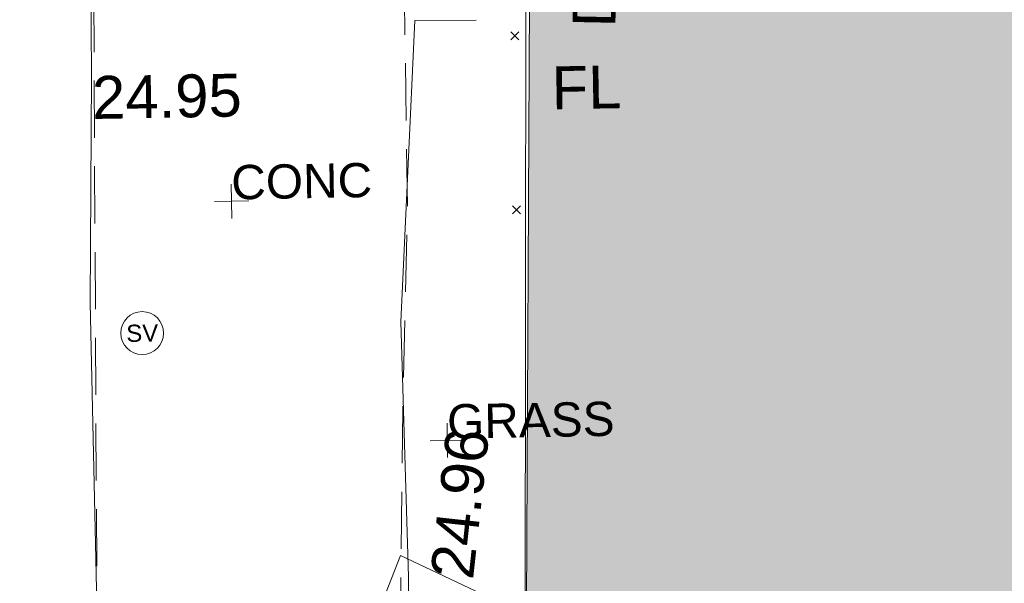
# Model space of a CAD drawing. Header units: millimetres. Extents: x -290717 to 520720, y -103372 to 287762.
# Tile 19 of 256: x -268379 to -259757, y 62293 to 67224. Entities that reach past the tile are written whole.
import ezdxf

# ---------------------------------------------------------------- set-up
doc = ezdxf.new("R2010")
doc.units = ezdxf.units.MM
doc.linetypes.add('IMPORT-DASHED _2_', pattern=[750, 500, -250])
doc.linetypes.add('IMPORT-UG_ELEC_STREET LIGHTING_QLB2 _2_', pattern=[2700, 1500, -300.0000000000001, 0, -250, 150, -300.0000000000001, 0, -200])
for name, color, linetype, lineweight, true_color in [('00_TOPO_FOOTPATH', 7, 'Continuous', 9, 0xa50000), ('00_TOPO_INT_DOOR', 7, 'Continuous', 9, 0x7f4f3f), ('00_TOPO_LEVEL_FLOOR', 7, 'Continuous', 9, 0x666666), ('00_TOPO_SERV_STOP_VALVE', 7, 'Continuous', 9, 0x666666), ('12333-PUM-2D-U-0001-C01 - Rev2_REVIT IMPORT_dwg', 7, 'Continuous', 9, 0x767676), ('A_RHA_Line', 7, 'Continuous', 9, 0x00a600), ('CONTOURS_INDEX', 4, 'Continuous', 9, 0x00ffff)]:
    doc.layers.add(name, color=color, linetype=linetype, lineweight=lineweight, true_color=true_color)
for name, color, linetype, lineweight in [('00_TOPO_SURFACE', 7, 'Continuous', 9), ('A_RHA_Detail', 7, 'Continuous', 9), ('CHANGE_OF_SURFACE', 7, 'IMPORT-DASHED _2_', 9), ('GEN-TEXT', 7, 'Continuous', 9), ('PARAPET', 7, 'Continuous', 9), ('Text', 7, 'Continuous', 9), ('TEXT_TXT', 7, 'Continuous', 9)]:
    doc.layers.add(name, color=color, linetype=linetype, lineweight=lineweight)
doc.styles.add('Arial_3', font='arial.ttf', dxfattribs={"height": 299.9999999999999})
doc.styles.add('Swis721 Lt BT', font='swissl.ttf', dxfattribs={"height": 399.9999999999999})
doc.styles.add('Swis721 Lt BT_2', font='swissl.ttf', dxfattribs={"height": 375})

# ---------------------------------------------------------------- blocks, each defined once
blk = doc.blocks.new('12333-PUM-2D-U-0001-C01 - Rev2_REVIT IMPORT_dwg_MSL_Sluice_Valve_SYM-2077186-Site Location Plan Existing')
at = {"layer": '00_TOPO_SERV_STOP_VALVE', "color": 254, "true_color": 0xcccccc}
blk.add_circle((0, 0), 500.0000000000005, dxfattribs=at)
at = {"layer": '00_TOPO_SERV_STOP_VALVE', "insert": (0, 198.9876086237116), "char_height": 399.9999999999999, "width": 785.1100955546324, "attachment_point": 2, "line_spacing_factor": 1.005061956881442, "style": 'Swis721 Lt BT'}
blk.add_mtext('SV', dxfattribs=at)
blk = doc.blocks.new('12333-PUM-2D-U-0001-C01 - Rev2_REVIT IMPORT_dwg_MGS62954_T2_Galway_ITM_3d_Rev1-2077680-Site Location Plan Existing')
at = {"layer": '00_TOPO_FOOTPATH', "color": 254, "true_color": 0xcccccc, "flags": 128}
blk.add_lwpolyline([(533634398.0389793, 725637006.4701743), (533635108.7039191, 725636063.3142712), (533635318.9102641, 725635690.267977), (533635587.994859, 725634746.4027066), (533635562.1230398, 725633399.1148883), (533635484.7232617, 725631473.5819156), (533635440.4306306, 725629345.0134732), (533635416.4582583, 725626819.9651046), (533635369.193326, 725624831.8613099), (533635379.0704615, 725622326.0661402), (533635129.7743273, 725618586.6530491), (533635034.3908064, 725617573.5155), (533636606.0315407, 725617447.5181756)], dxfattribs=at)
at = {"layer": '00_TOPO_SURFACE', "color": 254, "true_color": 0xcccccc, "flags": 128}
blk.add_lwpolyline([(533638792.7888631, 725627245.6661391), (533638253.5733196, 725627251.6717668), (533638085.123892, 725624617.8302042), (533638115.3065709, 725622387.3076413), (533638092.620067, 725621539.1810627), (533638050.8137041, 725620445.5130553)], dxfattribs=at)
at = {"xscale": 0.375, "yscale": 0.375, "zscale": 0.375}
blk.add_blockref('12333-PUM-2D-U-0001-C01 - Rev2_REVIT IMPORT_dwg_MSL_Sluice_Valve_SYM-2077186-Site Location Plan Existing', (533635820.0000001, 725624560.0000001), dxfattribs=at)
at = {"layer": '00_TOPO_FOOTPATH', "color": 251, "true_color": 0x666666, "insert": (533635416.5000002, 725626815.2296077), "char_height": 375, "width": 1495.902363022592, "attachment_point": 1, "line_spacing_factor": 1.005061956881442, "style": 'Swis721 Lt BT_2'}
blk.add_mtext('24.95', dxfattribs=at)
at = {"layer": '00_TOPO_INT_DOOR', "color": 251, "true_color": 0x666666, "insert": (533639633.97359, 725627173.0645744), "char_height": 375, "width": 1790.333939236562, "attachment_point": 1, "rotation": 87.8477211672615, "line_spacing_factor": 1.005061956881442, "style": 'Swis721 Lt BT_2'}
blk.add_mtext('DOOR', dxfattribs=at)
at = {"layer": '00_TOPO_LEVEL_FLOOR', "insert": (533639441.9639001, 725626829.536271), "char_height": 375, "width": 683.841080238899, "attachment_point": 1, "line_spacing_factor": 1.005061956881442, "style": 'Swis721 Lt BT_2'}
blk.add_mtext('FL', dxfattribs=at)
at = {"layer": '00_TOPO_SURFACE', "color": 251, "true_color": 0x666666, "insert": (533638305.5817435, 725622392.0545464), "char_height": 375, "width": 1495.902363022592, "attachment_point": 1, "rotation": 82.73014811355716, "line_spacing_factor": 1.005061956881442, "style": 'Swis721 Lt BT_2'}
blk.add_mtext('24.96', dxfattribs=at)
blk = doc.blocks.new('12333-PUM-2D-U-0001-C01 - Rev2_REVIT IMPORT_dwg_SPOT-2077713-Site Location Plan Existing')
at = {"layer": 'Text', "color": 253, "true_color": 0xaaaaaa}
for p, q in [((0, 500.0000000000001), (0, -500.0000000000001)), ((-500.0000000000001, 0), (500.0000000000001, 0))]:
    blk.add_line(p, q, dxfattribs=at)
blk = doc.blocks.new('12333-PUM-2D-U-0001-C01 - Rev2_REVIT IMPORT_dwg-1620468-Site Location Plan Existing')
at = {"layer": 'CHANGE_OF_SURFACE', "color": 253, "true_color": 0xaaaaaa, "flags": 128}
for points in [[(-5478.007366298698, 19170.00056325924), (-5606.634571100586, 13793.4197265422), (-5715.62175708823, 4892.79953588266), (-5797.362146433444, 1795.747000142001), (-4634.832162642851, 1591.396026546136), (206.0153490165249, -1541.985571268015), (10760.08087175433, -1918.217760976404), (14502.21339170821, -2901.225706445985)], [(-1683.857607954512, 17407.13582774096), (-2763.885469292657, 17442.21989065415), (-2909.201717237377, 12819.34675108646), (-2918.283982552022, 9722.294215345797), (-2990.942106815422, 7992.122637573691), (-3087.448725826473, 4609.755029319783)]]:
    blk.add_lwpolyline(points, dxfattribs=at)
at = {"layer": 'CONTOURS_INDEX', "color": 131, "true_color": 0xaaffff, "flags": 128}
blk.add_lwpolyline([(-3754.294111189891, 4589.243821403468), (-3756.244251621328, 4625.777652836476), (-3698.227141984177, 5001.531056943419), (-3588.021175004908, 5374.676400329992), (-3032.2085167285, 6719.232935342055), (-2217.552233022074, 6318.622009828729), (-2163.574634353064, 6290.914430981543), (-2110.281399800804, 6261.995838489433), (-2058.014711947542, 6231.26072564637), (-2006.432388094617, 6199.314599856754), (-1937.988842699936, 6155.278078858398)], dxfattribs=at)
at = {"layer": 'GEN-TEXT', "color": 253, "true_color": 0xaaaaaa}
for p, q in [((-1987.005186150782, 11213.28848227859), (-1916.29450803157, 11283.9991603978)), ((-1916.29450803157, 11213.28848227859), (-1987.005186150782, 11283.9991603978)), ((-1999.005186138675, 9691.28848228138), (-1928.294508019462, 9761.999160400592)), ((-1928.294508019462, 9691.28848228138), (-1999.005186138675, 9761.999160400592))]:
    blk.add_line(p, q, dxfattribs=at)
at = {"layer": 'PARAPET', "color": 253, "true_color": 0xaaaaaa, "flags": 128}
blk.add_lwpolyline([(-2006.120406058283, 3110.232550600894), (-1741.371025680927, 17484.6043514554), (7832.384683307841, 17274.56344477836), (7778.543187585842, 14608.36128017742)], dxfattribs=at)
blk.add_blockref('12333-PUM-2D-U-0001-C01 - Rev2_REVIT IMPORT_dwg_MGS62954_T2_Galway_ITM_3d_Rev1-2077680-Site Location Plan Existing', (-533641079.6498471, -725615854.3561786))
at = {"xscale": 0.3, "yscale": 0.3, "zscale": 0.3}
for p in [(-4457.160338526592, 9845.188622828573), (-2604.378176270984, 7719.938495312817)]:
    blk.add_blockref('12333-PUM-2D-U-0001-C01 - Rev2_REVIT IMPORT_dwg_SPOT-2077713-Site Location Plan Existing', p, dxfattribs=at)
at = {"layer": 'TEXT_TXT', "char_height": 299.9999999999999, "attachment_point": 1, "line_spacing_factor": 0.9417779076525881, "style": 'Arial_3'}
for s, insert, width in [('CONC', (-4457.160338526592, 10160.19971778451), 1469.136918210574), ('GRASS', (-2604.378176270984, 8034.949590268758), 1751.945774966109)]:
    blk.add_mtext(s, dxfattribs=dict(at, insert=insert, width=width))

msp = doc.modelspace()

# ---------------------------------------------------------------- hatches: boundary and pattern name
at = {"layer": 'A_RHA_Detail', "true_color": 0xc0c0c0}
h = msp.add_hatch(color=9, dxfattribs=at)
h.paths.add_polyline_path([(-80880.60083898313, -68502.79057078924), (-80400.86592458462, -68483.4150911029), (-80400.86592458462, -62984.64684182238), (-24474.85765180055, -63009.32043784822), (-24456.14471274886, -50840.30023854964), (-36622.55041054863, -50831.65104346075), (-36622.5504104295, -44228.57792609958), (-50959.05265825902, -44213.68205212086), (-50959.05265825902, -42573.78171509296), (-54563.93258049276, -42571.21897729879), (-54565.69773355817, -45054.17447471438), (-92408.82109324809, -45027.27149617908), (-92411.78875845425, -49201.74309219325), (-100061.9988811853, -49201.74309219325), (-100052.221444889, -64852.82557835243), (-86120.90825231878, -64852.82557835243), (-86092.16626519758, -62957.90041523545), (-84861.10047611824, -62957.90041520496), (-84854.79054275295, -68240.10973718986), (-80870.60226895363, -68240.10973718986)])
h.paths.add_polyline_path([(-137238.9269955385, -68461.93840922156), (-132719.7426408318, -68433.06336920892), (-132847.0731201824, -62850.0428228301), (-130454.6837966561, -62916.63108081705), (-130498.2830220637, -61355.8539363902), (-117581.136331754, -61423.42893434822), (-117492.3908565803, -49183.91309186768), (-125136.5200282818, -49178.47881939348), (-125133.5727033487, -45032.61887132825), (-163007.1824077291, -45005.69421944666), (-163007.1824077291, -44090.29634113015), (-163123.8521375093, -44090.21339942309), (-163122.6389897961, -42383.751842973), (-166563.8543420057, -42383.75184295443), (-166565.0349082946, -44044.3982420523), (-193158.4656786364, -44025.49275802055), (-193195.152889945, -62863.6565097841), (-137269.7106414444, -62916.63108078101), (-137254.3708868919, -65679.90523788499)])
h.paths.add_polyline_path([(120310.9497607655, -32334.2823016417), (120312.4652266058, -31610.73011961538), (133451.2244789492, -31638.24899384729), (133469.2230092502, -19717.98315777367), (121295.7536929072, -19692.48606427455), (121319.8434528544, -8190.941560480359), (112277.0825929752, -8172.001674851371), (112263.1769726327, -14811.12345451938), (78285.85310969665, -14739.95861435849), (78292.82277619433, -8167.077575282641), (76545.55099677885, -8163.40371230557), (69355.76844230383, -8152.931592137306), (69353.66597202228, -9156.746357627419), (68372.60878942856, -9154.691552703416), (68372.60878942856, -13705.52853212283), (69333.72334743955, -13707.54156767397), (69325.07112544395, -16249.53369225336), (66623.4489111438, -16249.53369225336), (66619.79243932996, -17995.29925522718), (65989.07757491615, -17995.29925522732), (65985.44262769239, -19730.78799479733), (57152.23993372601, -19712.28702423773), (57127.42535098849, -31559.89461998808), (70277.87165423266, -31587.43801817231), (70277.87165428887, -32271.74147154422), (78263.96947906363, -32285.12944888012), (78266.62669288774, -31019.79372153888), (112335.8856506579, -31091.15111856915), (112335.8856506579, -32317.57330550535), (119781.4233959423, -32333.17321910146)])
h.paths.add_polyline_path([(7503.71740934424, -1791.43926322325), (15482.43097389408, -674.0213230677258), (15484.0826184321, 148.1327206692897), (56188.28042539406, 205.5276654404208), (56155.8432600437, 14338.31663138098), (18016.62665932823, 14236.4814953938), (17967.9025208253, 34313.18372075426), (21727.10644861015, 34324.06926249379), (21708.9097307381, 40608.10218319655), (18009.66447156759, 40608.10218325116), (17995.54603703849, 45483.75063445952), (9770.084212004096, 45420.63294734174), (3966.216019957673, 45443.14492469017), (3984.771235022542, 14176.56786831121), (1023.062455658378, 14176.56786840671), (-276.5134647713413, 14190.52623465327), (-231.6790044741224, 5976.811441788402), (-226.4491536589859, 193.7444677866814), (1220.250839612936, 179.5999159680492), (7477.609307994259, 143.2867556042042), (7488.638446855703, -674.0213230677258)])
h.paths.add_polyline_path([(77755.59663317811, 53.47451145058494), (77729.51881611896, 1699.844979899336), (94464.47132486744, 1659.976083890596), (94606.37913471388, 17991.39023626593), (88810.41901146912, 18015.03260816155), (88799.89418497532, 14436.74271609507), (69413.88950349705, 14457.87738898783), (69377.35724448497, 99.62816357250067), (70760.85642036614, 92.0068082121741)])
h.paths.add_polyline_path([(61252.12079698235, 46453.95617369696), (105774.7348988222, 46472.68783510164), (105768.2642197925, 61852.61234310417), (92285.13876306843, 61852.61234310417), (92308.59670397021, 65784.30757142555), (96107.46680002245, 65767.6044524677), (96059.6808111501, 75209.20847378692), (101084.8427276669, 75071.88872768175), (104988.0046543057, 74765.36560410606), (108403.6894220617, 74363.84089439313), (112009.2703903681, 73787.25420864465), (115645.3524814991, 73049.69667210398), (116890.8108050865, 72761.69136255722), (120208.9929832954, 71893.18353872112), (120865.241739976, 71703.68487155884), (124135.6329505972, 70669.67317909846), (127435.6253142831, 69480.50055823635), (127820.4368655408, 69394.93141813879), (128274.3081769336, 69331.69585757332), (128731.879114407, 69306.66104520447), (129189.9401456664, 69320.00258265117), (129645.2782985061, 69371.62688830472), (130094.6997111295, 69461.17185607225), (130535.0520071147, 69588.00939078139), (130963.2464342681, 69751.2498188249), (131376.279516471, 69949.74812593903), (131771.254123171, 70182.11198906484), (132162.5575600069, 70460.54046602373), (132496.0921582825, 70741.69081117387), (132820.8713676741, 71064.98072578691), (133117.4593294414, 71414.31364276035), (133383.77568926, 71787.23923958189), (133616.5473239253, 72178.53728446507), (133817.1647262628, 72590.54524901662), (133982.6025969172, 73017.89547517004), (134111.7005086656, 73457.59040804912), (134203.5529320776, 73906.545904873), (134257.5155882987, 74361.61286220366), (134272.5462649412, 74819.59931534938), (134250.5259874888, 75277.29281749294), (134189.6227572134, 75731.48297750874), (134090.9274700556, 76178.98397761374), (133955.1324028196, 76616.65691996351), (133783.1900598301, 77041.4318434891), (133576.3064937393, 77450.3292564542), (133335.9328436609, 77840.48103831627), (133063.7551572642, 78209.15055536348), (132761.6825665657, 78553.75185442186), (132431.8338935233, 78871.86780505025), (132076.5227904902, 79161.26705200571), (131698.2415079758, 79419.91966864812), (131299.6434187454, 79646.01139199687), (131093.5942456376, 79746.34209763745), (132146.0467355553, 83110.22226149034), (122787.763295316, 86282.54285521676), (121604.3555410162, 82800.35918872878), (117095.9864226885, 83870.84033788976), (116841.9598400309, 83526.35449576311), (116120.5435466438, 91221.9361197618), (110237.7341284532, 91274.27491024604), (110194.3680786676, 90435.39030217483), (104988.0046543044, 90486.49901569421), (104973.2761846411, 94309.82427956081), (103746.1314668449, 94309.82427962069), (103839.9937121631, 122852.1474272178), (96365.09202303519, 122931.9599471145), (96350.3400238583, 123952.416858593), (104555.5505249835, 123902.1925258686), (104607.3234457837, 120248.5396157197), (125502.5015002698, 120134.193340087), (125662.0200253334, 137657.3796883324), (114479.5865733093, 137699.2256881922), (114382.3062641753, 129149.9458158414), (104644.1590035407, 129187.997507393), (104577.9931702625, 126217.3903165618), (101184.4926405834, 126159.1566967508), (101264.6166812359, 135959.2655565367), (89967.23177303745, 135988.8856164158), (89927.63362986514, 125823.6463181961), (93630.53562299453, 125840.7948842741), (93580.6568888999, 122931.9599471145), (88697.38835373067, 122904.7310127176), (88679.38989541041, 95739.0914377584), (86378.25848993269, 95739.0914377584), (86378.18187189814, 96178.10083375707), (83279.5074328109, 96200.92083330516), (83273.62493422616, 95735.74732136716), (70169.67509616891, 95733.22421950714), (70166.2684274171, 96272.07409350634), (66674.99731291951, 96257.14073659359), (66654.74538556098, 95755.71092140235), (65784.77231076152, 95755.71092140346), (65887.65094981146, 117470.6305650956), (53473.34271625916, 117487.9046429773), (53434.44066306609, 98570.4634906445), (40649.41626913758, 98570.46349066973), (40610.16711556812, 94406.01479082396), (38853.82372865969, 94410.36303444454), (38848.65589191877, 89463.65332732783), (40612.46601909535, 89518.45976927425), (40665.38257359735, 86257.73741131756), (38372.19584673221, 86305.7230928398), (38369.79373532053, 76901.0507917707), (50937.95125076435, 76944.40198877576), (50922.88567283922, 74598.78180893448), (56484.90611318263, 74588.85093774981), (56484.9061131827, 75194.85181998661), (92465.40372273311, 75233.02581663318), (92645.92783659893, 71766.64845097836), (89810.5550181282, 69362.83965827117), (85313.16173971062, 69360.94750424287), (85313.16173971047, 66907.40508090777), (75210.14498260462, 66903.15451592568), (75210.14498260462, 63815.70944554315), (70819.40014306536, 63815.70999204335), (70819.21601502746, 64253.35708063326), (69456.8341568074, 64253.35708063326), (69455.71957374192, 66901.99623168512), (61303.3285675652, 66898.56680686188), (61304.56054652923, 63970.32021231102), (70500.41048205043, 63970.32021223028), (70500.40885431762, 61852.59006210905), (61245.64388480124, 61848.69637492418), (61252.12079698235, 46455.07044720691)])
h.paths.add_polyline_path([(-17153.16561239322, 48569.32684293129), (-17153.16561227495, 60770.38083690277), (-29362.88357762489, 60774.7042869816), (-29362.88357762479, 67399.20394583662), (-43507.25361058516, 67405.01911302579), (-43488.53133082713, 69093.07334179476), (-45766.41866234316, 69109.32868391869), (-45794.34620035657, 67405.01911302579), (-47272.11273197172, 67404.21245453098), (-47272.44887636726, 66454.91798912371), (-86004.56386335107, 66468.6329952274), (-86006.66970790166, 60521.58362724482), (-92662.8772251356, 60521.58362724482), (-92666.53762789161, 50184.35611936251), (-79752.016597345, 50179.78302554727), (-79752.016597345, 48591.49323813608), (-17157.71631240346, 48569.32845421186)])
h.paths.add_polyline_path([(-201056.4185879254, 48628.75479108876), (-138377.9751621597, 48634.64535782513), (-138377.9751621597, 50133.28202330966), (-125467.710581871, 50134.49533928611), (-125468.6909603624, 60566.19036866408), (-132186.8595615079, 60565.86652591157), (-132187.4203588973, 66533.01978768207), (-170643.3098734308, 66805.61809689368), (-170643.3098732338, 67738.78475851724), (-200340.0100486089, 67488.93693767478), (-200348.7175167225, 60827.7802510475), (-201057.5650552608, 60827.71357562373), (-201056.6510294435, 51102.0431337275)])
h.paths.add_polyline_path([(-240051.5126725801, 54769.1949116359), (-239444.4902595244, 54811.10754483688), (-239186.5396225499, 54841.92927608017), (-238764.8191578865, 54940.98166103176), (-238382.4735933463, 55122.46891391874), (-237990.3402229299, 55354.87497237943), (-237269.2031026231, 55936.21514997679), (-237030.2712443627, 56228.66101920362), (-236793.0039600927, 56569.31473977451), (-236554.5880579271, 57004.26389721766), (-236432.7219585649, 57267.46508911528), (-236300.0815274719, 57753.26239002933), (-236250.7285154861, 58017.17885687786), (-236235.6490610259, 58516.21786795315), (-236233.2538430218, 58987.85640057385), (-236213.702979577, 59823.48083772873), (-236363.8287856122, 59820.8603820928), (-236634.0279869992, 60698.06075831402), (-236391.9547756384, 61432.1972634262), (-236225.4740089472, 61435.10319604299), (-236201.6036570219, 62637.68779599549), (-232563.5271750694, 62639.28734435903), (-232563.5271750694, 63049.03842407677), (-232732.1945866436, 63049.15302221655), (-232860.1521278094, 63457.9589027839), (-232731.6068089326, 63914.24862701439), (-232560.8209657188, 63914.24862701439), (-232521.9864006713, 70597.99604498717), (-240628.6947850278, 70598.85496274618), (-240629.7923196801, 72350.98321581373), (-246412.6011213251, 72347.36085937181), (-246412.6011213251, 70616.45923939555), (-254449.5805725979, 70618.60952619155), (-254454.637144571, 70754.06491724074), (-254469.7140363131, 73191.6627625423), (-263883.2532625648, 73267.83063692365), (-263902.4181505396, 68260.74348557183), (-263714.8217520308, 68259.82096576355), (-263552.9672900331, 67819.6543439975), (-263719.0883117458, 67392.20684197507), (-263913.629869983, 67392.20684288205), (-263956.7001914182, 58633.76423459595), (-260181.1963171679, 58611.22607638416), (-260192.3146984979, 56354.25111578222), (-257184.684388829, 56339.46086010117), (-257213.4419958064, 57092.93866025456), (-257338.5163846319, 57093.27331227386), (-257471.0109295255, 57531.7457231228), (-257338.5163845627, 58062.22513700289), (-257203.4956297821, 58064.06881293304), (-257173.5751889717, 58598.54056827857), (-256478.2273617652, 58575.27357918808), (-256478.2273617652, 58788.51859477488), (-256013.0091299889, 58911.92701537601), (-255397.0786589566, 58780.99767608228), (-255397.0786664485, 58595.98242230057), (-243809.8853614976, 58585.92793205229), (-243805.3570672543, 58352.04527760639), (-243740.9394682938, 57884.52572396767), (-243619.083060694, 57421.84877501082), (-243424.3877541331, 56943.65915328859), (-243247.1437899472, 56608.24157716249), (-243003.0710577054, 56249.99021479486), (-242732.2093200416, 55932.75703086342), (-242371.7230179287, 55603.12658814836), (-242141.2551255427, 55424.88676771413), (-241804.9643038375, 55216.88439829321), (-241529.464082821, 55077.02869058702), (-241100.6275144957, 54917.18295005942), (-240836.2134980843, 54840.82833179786), (-240453.4486196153, 54788.6078413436), (-240203.3756532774, 54776.52967577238)])
h.paths.add_polyline_path([(40276.69022620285, 59895.3641775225), (40328.62676026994, 69196.9439153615), (36588.99968782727, 69217.82459101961), (36619.46637569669, 74674.25962431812), (32264.36460075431, 74687.02318924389), (32233.48293864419, 69156.26826309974), (11916.69390488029, 69269.70959690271), (11966.66200108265, 78218.75165977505), (29087.50901742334, 78123.15526811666), (29143.44567202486, 88141.13700481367), (15719.34879623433, 88216.09212957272), (15732.60379610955, 90589.99788900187), (4594.294101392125, 90652.19003492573), (4525.129359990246, 78265.12250452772), (10096.76365550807, 78234.01258734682), (10077.43887221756, 74773.03821913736), (4547.641142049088, 74803.91453678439), (4465.579974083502, 60107.16002351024), (19125.89094757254, 60025.30234268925), (19139.86249371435, 62527.53804648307), (31738.59196305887, 62457.19146407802), (31724.55430855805, 59943.11609818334), (38369.79364222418, 59906.01157297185)])
h.paths.add_polyline_path([(-246083.0241259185, 72334.29150213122), (-246083.0594797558, 72334.30275087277), (-246208.2905500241, 72334.29150213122)])
h.paths.add_polyline_path([(-114575.3004830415, 112178.0758696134), (-114575.3246436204, 112178.0758696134), (-114707.2752166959, 115801.5811617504)])
h.paths.add_polyline_path([(-154699.9178766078, 101760.4080976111), (-114382.0503338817, 101776.0542915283), (-114382.0503338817, 106926.936016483), (-113755.641395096, 106927.1791078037), (-113757.5507412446, 111847.2721532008), (-114431.6837526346, 111847.2721532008), (-114431.8098651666, 112178.075869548), (-114575.3004830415, 112178.0758696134), (-114578.9984943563, 121707.2390834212), (-123056.9849702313, 121707.2390834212), (-123068.8201032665, 156452.7036899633), (-119381.2340625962, 156454.1347343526), (-119381.2340625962, 160165.8603541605), (-115501.031452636, 160167.3661472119), (-115503.3750945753, 166206.5793118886), (-132411.7987151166, 166599.6604729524), (-132411.8243306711, 166665.6603411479), (-135275.0124468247, 166664.5489553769), (-135275.0124468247, 166628.1883102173), (-135911.3205077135, 166628.1944503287), (-135911.3479256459, 166352.1604668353), (-152521.1633846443, 166345.7145607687), (-152518.3680955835, 159142.6836790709), (-150699.3133726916, 159117.9265656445), (-150755.6690356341, 122560.6912032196), (-151059.2005266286, 122560.6912032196), (-151061.0981347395, 121302.4374931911), (-154138.3148337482, 121372.6012653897), (-154138.3148337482, 121865.183451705), (-154704.3888425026, 121867.2611370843), (-154688.5451973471, 119352.3937021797), (-154745.5933227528, 119352.3715636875), (-154745.5763474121, 118722.1532660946), (-160794.1544526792, 118748.744283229), (-160794.1544527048, 119410.5425977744), (-163852.1622693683, 119422.408321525), (-163855.0715294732, 118762.2003111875), (-167568.6765459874, 118778.5256058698), (-166634.6619849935, 124395.1277019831), (-166843.6206842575, 124471.2090400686), (-167568.6765459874, 124707.6250904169), (-168028.2173235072, 124841.3808643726), (-168630.5006276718, 124991.3056740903), (-169238.2056070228, 125117.4693074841), (-169850.3952285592, 125219.6772877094), (-170466.1255403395, 125297.7720169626), (-171089.1102599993, 125351.8553033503), (-171704.4065937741, 125381.1774254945), (-172325.0479971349, 125386.3595015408), (-172782.2248668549, 125374.5832363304), (-173401.7764236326, 125337.4554476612), (-174019.3926983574, 125276.0328036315), (-174634.1213722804, 125190.4100127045), (-175245.0145766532, 125080.7190996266), (-176047.1958093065, 124895.7675261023), (-176665.4852587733, 124724.7228134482), (-177045.3001228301, 124609.1129151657), (-177631.5127793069, 124405.2077276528), (-176665.4852586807, 118818.5158793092), (-177558.9402083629, 118822.4435769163), (-177662.2853368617, 125263.4341236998), (-176365.3912352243, 126542.9270807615), (-159462.2970490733, 126319.9103917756), (-157057.7396790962, 128609.0850976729), (-157060.6673204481, 136153.1661957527), (-158638.8016610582, 137740.2441626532), (-159352.3735831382, 137740.2441626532), (-161634.4140635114, 140201.1078539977), (-168727.9404946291, 140256.8191147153), (-171035.0401162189, 137942.884730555), (-174184.1459014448, 137942.884730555), (-176460.1168228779, 140292.2858551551), (-177341.68569345, 140292.285855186), (-177341.7114445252, 140358.4281613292), (-183428.5803825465, 140356.0660244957), (-185921.6385984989, 137917.4639097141), (-185921.6385985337, 131757.309115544), (-186906.8767412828, 131756.9267734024), (-187725.3914540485, 130809.9989183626), (-187724.0588902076, 127376.1828149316), (-186481.0281350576, 126304.557648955), (-186479.4846755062, 122327.2959175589), (-185176.2828158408, 121059.4673825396), (-180304.1129154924, 121059.4673825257), (-180304.1136492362, 118802.0484409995), (-193555.3706955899, 118802.0484409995), (-193555.3686998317, 133117.8341649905), (-192593.6442938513, 133118.2073819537), (-192593.6442938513, 134200.8158367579), (-192224.6284783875, 134200.9592041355), (-192225.5653014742, 136615.0101267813), (-192595.0012461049, 136615.0101267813), (-192595.4357332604, 137734.4745166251), (-193589.2709668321, 137734.4746851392), (-193589.2685988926, 147474.5705834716), (-193163.2062206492, 147492.8644728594), (-192606.8095195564, 147551.4951472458), (-192359.9383250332, 147589.5931622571), (-192199.8207947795, 147616.5827293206), (-191882.7548926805, 147682.9245600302), (-191568.5380071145, 147761.6632019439), (-191020.2573150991, 147932.4221712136), (-190950.5841382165, 147955.8263236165), (-190647.7999969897, 148070.951423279), (-190349.769078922, 148197.8750093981), (-190056.9509284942, 148336.4013817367), (-189769.7970512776, 148486.316942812), (-189375.4954991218, 148717.2624196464), (-189132.9060261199, 148873.2749095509), (-188867.5421091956, 149059.0543930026), (-188609.6764469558, 149255.1087866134), (-188354.9814056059, 149465.3525772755), (-188079.6339208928, 149713.8792482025), (-187884.9836199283, 149901.8220103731), (-187538.2510284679, 150274.4802367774), (-187446.2998447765, 150378.396083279), (-187241.3270201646, 150629.2310214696), (-187046.3599558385, 150887.9197697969), (-186861.699277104, 151154.0634500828), (-186546.1373636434, 151669.8298752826), (-186524.4196769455, 151707.063245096), (-163675.289831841, 151669.8298752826), (-163687.5843044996, 148134.0767945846), (-157303.6541541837, 148136.4921063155), (-157303.6541541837, 155759.9150161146), (-157557.4317586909, 155765.0384228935), (-157555.9168973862, 166678.0466575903), (-187009.2021991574, 166699.7464767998), (-187013.0952111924, 162054.4009359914), (-188707.1775469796, 162044.5925187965), (-188705.9961893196, 155021.5333641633), (-188737.9999316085, 154650.5326603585), (-188799.0133970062, 154283.1866125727), (-188857.2045401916, 154035.4341107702), (-188966.1106131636, 153679.3368924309), (-189102.6200311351, 153332.8820747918), (-189265.8911677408, 152998.2056672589), (-189454.9174010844, 152677.3710606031), (-189645.2484685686, 152421.322012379), (-189916.9563410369, 152104.2450531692), (-190212.7041973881, 151809.4634871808), (-190530.6686598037, 151538.7947475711), (-190868.889367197, 151293.9075915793), (-191225.2810786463, 151076.3118324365), (-191597.6465194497, 150887.3490190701), (-192092.8415776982, 150682.5621956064), (-192485.2937347, 150569.6612301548), (-192903.8930807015, 150482.2408890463), (-193187.215491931, 150440.8868273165), (-193594.1866364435, 150407.1257787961), (-193594.5953882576, 151459.989522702), (-205369.2399268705, 151455.4201248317), (-205354.452352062, 113350.0822379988), (-207187.1580384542, 113349.3709450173), (-207184.3024929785, 105991.0636522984), (-205312.8709512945, 105991.0636522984), (-205311.2365670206, 101769.6553082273), (-175488.645120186, 101781.2285901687), (-175488.645120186, 110889.6985621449), (-154703.462766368, 110897.5679794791), (-154700.5193329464, 103310.2697088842)])
h.paths.add_polyline_path([(193735.9435692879, 113047.8274775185), (208865.0938716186, 114991.026643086), (208976.1154122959, 114126.6471161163), (216447.8967330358, 115086.3281915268), (216038.7305308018, 118271.970241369), (232648.5073383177, 120405.3421627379), (233425.9936153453, 114352.0734369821), (240632.2017567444, 115277.6440986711), (239854.8412683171, 121329.9334728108), (256406.8682407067, 123455.8879629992), (257091.7572256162, 118089.1198988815), (264572.287122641, 119040.8180953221), (261877.8350554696, 138524.7609215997), (259178.7147038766, 138221.6086023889), (259197.3483654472, 137439.0084132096), (254686.1480587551, 136897.0007613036), (255412.6810205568, 131314.8303174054), (240852.7447965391, 129522.4514055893), (239771.0426540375, 137918.8519126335), (240649.582243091, 138010.1984551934), (240062.3063116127, 142776.6750342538), (239165.7694641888, 142685.0143484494), (237630.9646614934, 151018.3171733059), (266172.8791088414, 154560.7889781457), (271297.187694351, 142612.4006970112), (276531.7397502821, 144861.0987145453), (274941.5029779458, 148527.903728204), (302074.530765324, 160134.9084326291), (300215.9323773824, 164320.1841173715), (301528.161327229, 164907.0997990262), (300405.1237791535, 167477.8916353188), (299016.6944531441, 166945.7181825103), (295626.7488506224, 174518.7544287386), (294333.0289184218, 177537.1551681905), (287288.847594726, 174518.7544287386), (289427.6893504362, 169661.0163464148), (272956.7816584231, 162557.1203578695), (271943.2187786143, 164897.4305293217), (267016.3118217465, 162764.0369715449), (268502.3094164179, 159357.043014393), (265200.4029571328, 157946.4096681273), (226856.4166955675, 153146.7821791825), (227510.3041274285, 148852.0205335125), (228280.9873164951, 141179.0007484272), (227302.3544112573, 141050.2812999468), (227895.3788231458, 136433.1758633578), (228748.5501749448, 136523.8855003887), (229602.307730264, 128023.7667641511), (217691.2359889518, 126493.8999679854), (217642.3600127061, 126874.4332670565), (215138.5007311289, 126552.8357430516), (215194.9980427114, 126112.9650749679), (215015.6132225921, 126089.9247571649), (214840.967257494, 127449.6644606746), (192258.7012018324, 124549.1816390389), (193486.3576426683, 114991.026643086)])
h.paths.add_polyline_path([(-78076.24179098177, 117605.518872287), (-78076.23951907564, 117610.0871212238), (-78070.31812256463, 129485.733079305), (-74723.15926546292, 129478.3852560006), (-74723.15926546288, 125435.7860625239), (-48015.64546089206, 125380.0246061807), (-47996.55031653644, 135872.5822179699), (-61198.159180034, 135901.5630078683), (-74714.72264147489, 135923.5088764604), (-74723.62876031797, 131865.2975510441), (-78070.31812256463, 131872.6421692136), (-78062.97909490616, 149549.768943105), (-58292.26570494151, 149541.5607197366), (-58292.26570494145, 148946.2407608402), (-37707.70924049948, 148937.6946534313), (-37707.70924049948, 159740.0690313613), (-44148.26955758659, 159742.7429641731), (-44148.26955758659, 162961.3319175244), (-49829.95437586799, 162961.3319175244), (-49830.92144141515, 160632.0129326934), (-78494.0902662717, 160643.9130440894), (-78494.0902662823, 161615.1537737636), (-78739.22585210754, 161615.2555472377), (-78691.79195364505, 168187.9195488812), (-90844.5764503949, 168126.8149080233), (-90962.52567696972, 152686.7636278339), (-89064.97866810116, 152685.97582136), (-89079.54115383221, 117610.0871212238), (-78374.80210165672, 117605.6428258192)])
h.paths.add_polyline_path([(69254.82576126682, 129235.9722870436), (69259.97086178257, 136167.7892474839), (86068.0992678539, 136131.0235193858), (86008.66431381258, 164703.3084147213), (58789.63167882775, 164723.5115811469), (58789.63167882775, 170119.2062865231), (54460.16324890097, 170122.4198087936), (54457.21717773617, 166153.2792453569), (47042.21516498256, 166158.7829869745), (47041.10931533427, 164668.9097040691), (39173.27935198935, 164674.7495545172), (39172.83712618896, 164078.9539098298), (17014.87910992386, 164095.400525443), (17002.38841206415, 147267.1142245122), (12659.63471563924, 147267.1142245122), (12653.6008753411, 139137.9291796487), (17031.41608901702, 139134.6797717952), (17024.58791744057, 129935.3194463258), (39191.34773726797, 129918.8662983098), (39191.34773726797, 129258.2867272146), (69014.0340609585, 129236.1510132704)])
h.paths.add_polyline_path([(39265.62356917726, 139467.8223435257), (33050.91021530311, 139484.1586867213), (33087.56357182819, 153427.9220784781), (39277.60130890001, 153411.6505991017), (39277.60130890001, 152830.3127277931), (43058.29603858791, 152820.3745823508), (43024.83899408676, 140092.5601633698), (39267.2657899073, 140092.5601633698)])
h.paths.add_polyline_path([(1979.548949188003, 189123.2414339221), (18699.10403225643, 189180.0465563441), (18678.46874727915, 195253.6675675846), (24349.02704558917, 195272.9334349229), (24334.96888369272, 199550.7690689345), (28829.78348971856, 199566.0403168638), (28798.35772162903, 208815.6446465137), (24334.94961552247, 208806.1514042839), (24333.90624838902, 209113.2475694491), (16811.59093053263, 209087.6902915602), (16806.58456496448, 208843.590909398), (6772.293057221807, 208809.4991440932), (6797.166076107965, 201488.5780549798), (-8471.058649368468, 201436.7038403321), (-8471.058649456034, 200429.0172029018), (-11856.09020773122, 200417.5164702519), (-11823.72827012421, 190892.3684139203), (-7614.729360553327, 190904.9356358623), (-7614.729360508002, 190170.8290169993), (-4608.619189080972, 190169.2993656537), (-4608.238782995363, 190916.8832264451), (1973.379031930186, 190939.2444093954), (1977.122761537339, 189837.3456606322)])
h.paths.add_polyline_path([(-20506.2213294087, 190640.028646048), (-20122.28942212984, 206347.1214480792), (-41550.34215554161, 207015.255795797), (-41462.26177905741, 210449.6195896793), (-31391.41053375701, 210152.0276719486), (-31078.64493158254, 223862.574366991), (-44305.08575746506, 224230.797228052), (-44490.79956595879, 211865.5542346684), (-47510.12209651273, 211942.9901386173), (-47722.57925074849, 203659.0205615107), (-47076.06680551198, 203635.3001466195), (-47175.4684425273, 199531.9403872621), (-46801.21126120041, 199520.4703265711), (-46873.68175963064, 195478.589946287), (-44600.40472249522, 195425.25597799), (-44685.88459510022, 192243.2795180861), (-38073.99929110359, 192135.6564361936), (-38104.39995468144, 191126.9722513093), (-21537.79264469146, 190668.5723413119)])
h.paths.add_polyline_path([(16801.02360974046, 195961.5001375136), (9656.615133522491, 196015.1086064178), (9643.83815057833, 199513.9922857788), (11631.77992465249, 199485.8321209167), (11631.79209405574, 203322.2460457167), (16806.58456511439, 203391.4855727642), (16801.04077099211, 195984.4293109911)])
h.paths.add_polyline_path([(122084.9263243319, 200536.2570557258), (122088.180516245, 206386.1947929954), (125211.1061637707, 206386.1947929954), (125211.1162733, 206645.8932838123), (126202.709897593, 206645.8932838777), (126203.0204768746, 207041.0477229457), (130401.4034740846, 206979.0758390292), (130444.269112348, 209883.2802976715), (126202.8383602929, 209945.883203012), (126203.0204768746, 214624.1281189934), (127364.7919503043, 214624.1281189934), (127365.2106673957, 225380.2058570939), (126159.8599207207, 225380.2527798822), (126207.4133336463, 241475.3410923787), (119482.541129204, 241495.8747302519), (119479.204156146, 246182.0096278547), (109943.9121324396, 246175.219673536), (109953.2702600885, 233033.3814297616), (115000.5285021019, 233033.3814296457), (114999.5792924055, 208653.4991933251), (112026.3032629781, 208653.4991933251), (112024.3519988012, 200538.6764491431), (122024.6079402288, 200536.271559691)])
h.paths.add_polyline_path([(30087.05071628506, 200986.75440713), (38030.67179073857, 201028.6865661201), (38030.67179073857, 202922.9731661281), (38109.89531489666, 202923.3913649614), (38067.25569093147, 208827.6066631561), (38013.35839375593, 208827.667223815), (38012.38630312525, 209012.5383931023), (30044.90685988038, 208970.4802974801), (30060.65944993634, 205986.3119354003)])
h.paths.add_polyline_path([(195986.2599411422, 205661.5722736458), (202896.8751332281, 206052.0074670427), (202676.886254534, 209945.7611691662), (195766.2710618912, 209555.325975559)])
h.paths.add_polyline_path([(-91652.40581580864, 206392.6172135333), (-79454.24421187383, 206432.5105635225), (-79629.29258199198, 238245.6998510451), (-68904.21147484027, 238215.095164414), (-68918.56040493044, 246314.0782553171), (-68756.515268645, 246312.9061543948), (-68755.20581930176, 246638.9786699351), (-79620.07671794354, 246651.3624133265), (-79606.5628449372, 247343.5411849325), (-82154.50636787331, 247318.0695596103), (-82154.50636787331, 247488.1275895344), (-91640.64698348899, 247472.5371040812), (-91638.72040628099, 246846.4753752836), (-131470.3702759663, 246641.42150215), (-131470.3702759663, 250159.5419305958), (-142857.1087886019, 250176.7939677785), (-142864.0554935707, 246220.0701029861), (-165118.8027587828, 246272.3986783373), (-165040.0492656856, 253907.936045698), (-178677.4727934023, 253929.5079730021), (-178699.5521575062, 238176.7234097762), (-138599.3373496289, 238209.4781454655), (-138548.4479938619, 206627.5237025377), (-126646.6702863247, 206572.2299428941), (-126666.6805510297, 234825.8818836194), (-124962.7180531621, 234825.9534805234), (-124969.0241559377, 234688.4891474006), (-91595.61129713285, 234664.3133306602), (-91650.87307429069, 207155.5994723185)])
h.paths.add_polyline_path([(142123.7078306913, 209113.5383730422), (152768.4446292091, 209127.3137315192), (152745.2992288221, 227012.6338093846), (142100.5623961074, 226998.8584508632), (142121.8067345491, 210582.5602414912)])
h.paths.add_polyline_path([(168998.8561285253, 209274.9592350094), (169026.8416078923, 226860.3446541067), (161686.6780313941, 226876.6646907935), (161647.6783165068, 209291.3037608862), (168846.6177107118, 209275.2977201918)])
h.paths.add_polyline_path([(49761.46820716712, 218476.567809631), (49794.00484362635, 223316.1680811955), (41274.07755979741, 223363.4010619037), (41273.58999769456, 223290.879563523), (32187.30576793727, 223351.9666549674), (32202.10532416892, 225553.2987455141), (20081.8372469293, 225634.7833114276), (20035.26675877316, 218707.7438838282), (31566.33951793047, 218630.2204926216), (31566.12891728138, 218598.8950898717), (49547.01686615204, 218478.0095661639)])
h.paths.add_polyline_path([(162361.9830851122, 234154.0520866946), (162366.6425722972, 241589.9129272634), (135261.1026964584, 241630.986197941), (135249.0888707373, 234197.8735112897), (160249.0277027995, 234157.467167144)])
h.paths.add_polyline_path([(176458.8604388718, 246709.572470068), (176516.248447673, 252173.1529805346), (168884.2833866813, 252253.3171281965), (168934.8652923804, 257068.9279575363), (164355.0504715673, 257117.0331241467), (164296.1746742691, 251511.8088120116), (164416.8965511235, 251510.5407811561), (164367.8024342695, 246836.5737543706), (172300.1975056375, 246753.2539686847)])

# ---------------------------------------------------------------- linework, layer by layer
at = {"layer": 'A_RHA_Line', "color": 7}
msp.add_line((-263913.6251655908, 67393.16349291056), (-263956.7001914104, 58633.76423459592), dxfattribs=at)

# ---------------------------------------------------------------- block references
at = {"layer": '12333-PUM-2D-U-0001-C01 - Rev2_REVIT IMPORT_dwg', "color": 254, "linetype": 'IMPORT-UG_ELEC_STREET LIGHTING_QLB2 _2_', "true_color": 0xffd4d4, "rotation": 0.9999999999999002}
msp.add_blockref('12333-PUM-2D-U-0001-C01 - Rev2_REVIT IMPORT_dwg-1620468-Site Location Plan Existing', (-261895.0770586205, 55869.5817132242), dxfattribs=at)

doc.saveas('drawing.dxf')
